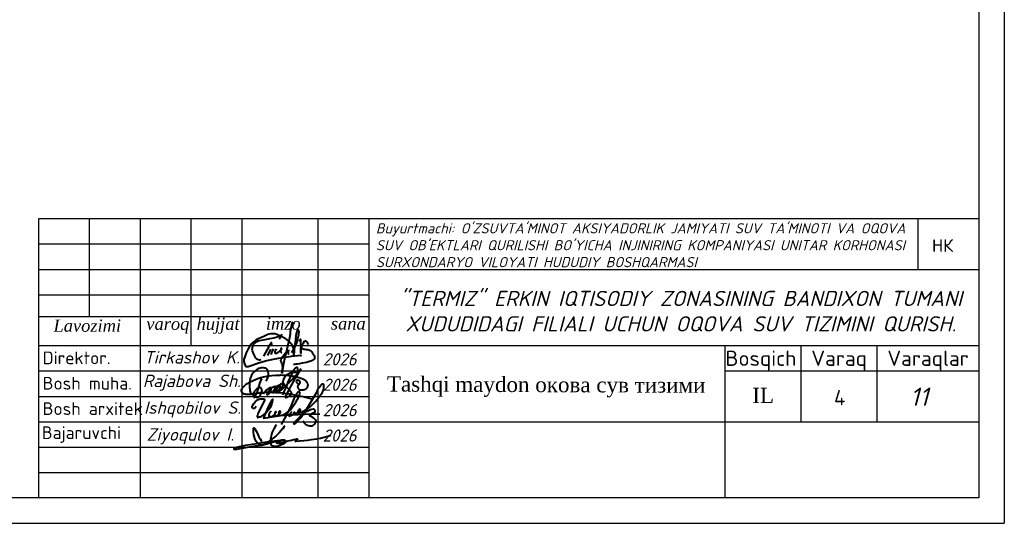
# Model space of a CAD drawing. Extents: x 0 to 362422, y 0 to 4201735.
# Tile 7 of 256: x 360167 to 360361, y 4196390 to 4196489. Entities that reach past the tile are written whole.
import ezdxf
from ezdxf.enums import TextEntityAlignment as Align

# ---------------------------------------------------------------- set-up
doc = ezdxf.new("R2010")
doc.units = 0
doc.header["$LTSCALE"] = 0.5
doc.header["$MEASUREMENT"] = 0
doc.layers.add('.', color=7, linetype='Continuous', lineweight=15)
doc.layers.add('Линии', color=130, linetype='Continuous', lineweight=50)
doc.styles.add('ISOCPEUR', font='isocpeui.ttf', dxfattribs={"height": 250})
doc.styles.add('Nurbek', font='isocpeui.ttf')
doc.styles.add('Standard 1', font='isocpeur.ttf', dxfattribs={"height": 300})
doc.styles.add('V@ler@Live', font='isocpeui.ttf')
doc.styles.add('ГОСТ 250', font='isocpeur.ttf', dxfattribs={"height": 250})
doc.styles.add('школа', font='times.ttf')

# ---------------------------------------------------------------- blocks, each defined once
blk = doc.blocks.new('fgjhfgjhhjghm bnmbkjk mkm')
at = {"color": 5, "lineweight": 40, "ltscale": 100}
for points in [[(-262.16, -8198.46), (-262.38, -8198.73), (-262.54, -8198.92), (-262.61, -8199.05), (-262.72, -8199.24), (-262.75, -8199.39), (-262.73, -8199.53), (-262.72, -8199.62), (-262.63, -8199.69), (-262.4, -8199.69), (-262.21, -8199.72), (-261.9, -8199.59), (-261.69, -8199.51), (-261.4, -8199.34), (-261.3, -8198.99), (-261.15, -8198.54), (-261.32, -8199.07), (-261.42, -8199.38), (-261.34, -8199.57), (-260.91, -8199.54), (-260.63, -8199.37), (-260.43, -8199.27), (-260.31, -8199.14), (-260.22, -8199.05), (-260.13, -8198.97, 0.310116), (-260.07, -8198.56, 0.56176), (-260.39, -8198.6, 0.084118), (-260.47, -8198.88, 0.085526), (-260.37, -8199.21), (-260.29, -8199.39), (-260.14, -8199.47), (-259.74, -8199.41), (-259.34, -8199.26), (-258.96, -8199.08), (-258.73, -8198.91), (-258.11, -8198.49), (-257.76, -8198.15), (-257.45, -8197.72), (-257.2, -8197.4), (-256.89, -8196.95), (-256.59, -8196.52), (-256.27, -8196.05), (-256.1, -8195.73), (-255.97, -8195.47), (-255.75, -8194.97), (-255.65, -8194.68), (-255.58, -8194.43), (-255.58, -8194.26), (-255.58, -8194.1), (-255.64, -8193.99), (-255.79, -8194), (-255.95, -8194.05), (-256.08, -8194.13), (-256.21, -8194.25), (-256.26, -8194.36), (-256.33, -8194.48), (-256.42, -8194.62), (-256.49, -8194.74), (-256.53, -8194.8), (-256.59, -8194.89), (-256.96, -8195.63), (-257.58, -8197.21), (-258.32, -8198.79), (-259.86, -8201.53)], [(-265.64, -8197.39), (-265.85, -8197.73, -0.287088), (-266.3, -8197.87, -0.22153), (-266.5, -8197.7, -0.260462), (-266.39, -8197.09), (-266.15, -8196.74, 0.006278), (-265.86, -8196.33), (-265.49, -8196.03), (-265.14, -8195.82), (-264.91, -8195.7), (-264.7, -8195.66), (-264.43, -8195.64), (-264.1, -8195.61), (-263.85, -8195.63), (-263.72, -8195.68), (-263.7, -8195.79), (-263.75, -8196.04), (-265.14, -8198.88), (-265.29, -8199.23), (-265.34, -8199.38), (-265.37, -8199.53), (-265.38, -8199.61), (-265.37, -8199.78, 0.706282), (-265.14, -8199.9), (-264.91, -8199.81), (-264.69, -8199.76), (-264.4, -8199.64), (-264.22, -8199.51), (-264.06, -8199.41), (-263.9, -8199.26), (-263.64, -8199.06), (-263.34, -8198.75), (-263.18, -8198.6), (-263, -8198.43), (-262.86, -8198.25), (-262.73, -8198.1), (-262.65, -8198.02), (-262.54, -8197.85), (-262.22, -8197.31), (-262.04, -8196.93), (-262, -8196.79), (-261.92, -8196.63), (-261.89, -8196.45), (-261.85, -8196.23), (-261.79, -8195.9), (-261.82, -8195.68), (-262.02, -8195.93), (-262.29, -8196.31), (-262.92, -8197.66), (-263.29, -8198.41), (-263.73, -8199.51), (-263.97, -8200.1), (-261.48, -8199.67), (-260.03, -8199.51), (-258.92, -8199.36), (-258.19, -8199.31), (-255.94, -8199.21), (-254.5, -8199.16), (-250.95, -8199.09)]]:
    blk.add_lwpolyline(points, format="xyb", dxfattribs=at)
blk.add_lwpolyline([(-257.43, -8198.63), (-258, -8199.3), (-258.04, -8199.62), (-257.47, -8199.42), (-257.07, -8199.16), (-256.82, -8198.67), (-257.07, -8199.16), (-256.8, -8199.11), (-256.42, -8198.96), (-256.09, -8198.78), (-255.81, -8198.75), (-255.54, -8198.5), (-255.4, -8198.28), (-255.5, -8198.05), (-255.82, -8198.16), (-256, -8198.34), (-256.05, -8198.67), (-255.95, -8198.87), (-255.57, -8198.8), (-255.09, -8198.68), (-253.81, -8197.93), (-253.15, -8197.44), (-252.41, -8196.71), (-252.02, -8196.28), (-251.56, -8195.75), (-251.18, -8195.23), (-250.68, -8194.6), (-250.36, -8194.13), (-250.23, -8193.79), (-250.09, -8193.38), (-250.06, -8193), (-250.05, -8192.5), (-250.2, -8192.29), (-250.38, -8192.27), (-250.62, -8192.37), (-250.8, -8192.6), (-251, -8192.85), (-251.23, -8193.12), (-251.35, -8193.36), (-251.51, -8193.6), (-251.67, -8193.87), (-251.79, -8194.17), (-254.73, -8199.16), (-255.3, -8199.94), (-256.25, -8200.94), (-256.89, -8201.44), (-256.95, -8201.4), (-256.89, -8201.22), (-256.82, -8201.05), (-256.69, -8200.89), (-256.58, -8200.75), (-255.91, -8200.06), (-254.96, -8199.17), (-254.41, -8198.74), (-253.61, -8198.36), (-253.15, -8198.12), (-252.85, -8198.01), (-252.45, -8197.95), (-252.28, -8197.99), (-252.18, -8198.12), (-252.14, -8198.37), (-252.13, -8198.57), (-252.23, -8198.75), (-252.57, -8198.91), (-253.23, -8199.35), (-253.38, -8199.48), (-253.09, -8199.64), (-252.76, -8199.77), (-252.56, -8199.9), (-252.43, -8200.03), (-252.08, -8200.39), (-251.93, -8200.69), (-251.92, -8200.89), (-251.97, -8201.1), (-252.12, -8201.3), (-252.25, -8201.5), (-252.42, -8201.64), (-252.72, -8201.91), (-253.06, -8201.95), (-253.27, -8201.96), (-253.54, -8201.88), (-253.84, -8201.8), (-254.08, -8201.6), (-254.26, -8201.48), (-254.42, -8201.3), (-254.61, -8201.13), (-254.78, -8200.92), (-254.86, -8200.86)], dxfattribs=at)
blk = doc.blocks.new('ghfgj jghjmhg jjbkm jkm')
at = {"color": 5, "linetype": 'ByBlock', "lineweight": 40}
for points in [[(-261.31, -8185.11), (-261.13, -8184.8), (-260.98, -8184.44), (-260.83, -8184.1), (-260.77, -8183.74), (-260.77, -8183.33), (-260.84, -8183.04), (-260.94, -8182.72), (-261.1, -8182.45), (-261.24, -8182.27), (-261.41, -8182.13), (-261.62, -8182.06), (-261.9, -8181.99), (-262.16, -8181.99), (-262.45, -8182.02), (-262.71, -8182.09), (-263.01, -8182.18), (-263.21, -8182.28), (-263.56, -8182.45), (-264.11, -8182.93), (-264.37, -8183.23), (-264.55, -8183.47), (-264.7, -8183.74), (-264.8, -8183.97), (-264.9, -8184.28), (-265, -8184.61), (-265.09, -8184.89), (-265.13, -8185.31), (-265.15, -8185.69), (-265.12, -8186.51), (-265.09, -8186.93), (-265.04, -8187.29), (-264.92, -8187.73), (-264.78, -8187.96), (-264.64, -8188.12), (-264.45, -8188.27), (-264.32, -8188.36), (-264.16, -8188.48), (-263.95, -8188.61), (-263.68, -8188.73), (-263.56, -8188.75), (-263.38, -8188.75), (-263.2, -8188.74), (-263.02, -8188.68), (-262.84, -8188.57), (-262.69, -8188.42), (-262.59, -8188.25), (-262.52, -8188.12), (-262.41, -8187.9), (-262.33, -8187.69), (-262.3, -8187.5), (-262.26, -8187.31), (-262.28, -8187.17), (-262.31, -8186.97), (-262.36, -8186.84), (-262.45, -8186.73), (-262.56, -8186.64), (-262.73, -8186.58), (-262.89, -8186.59), (-263.01, -8186.62), (-263.19, -8186.68), (-263.41, -8186.81), (-263.72, -8187.06), (-263.88, -8187.25), (-263.98, -8187.39), (-264.08, -8187.51), (-264.14, -8187.64), (-264.2, -8187.77), (-264.24, -8187.93), (-264.28, -8188.14), (-264.29, -8188.31), (-264.26, -8188.51), (-264.16, -8188.67), (-264.1, -8188.78), (-264.05, -8188.82), (-264.02, -8188.82), (-263.97, -8188.8), (-263.94, -8188.76), (-263.9, -8188.7), (-263.85, -8188.61), (-263.54, -8187.99), (-263.32, -8187.47), (-263.12, -8186.97), (-262.97, -8186.37), (-262.66, -8185.37), (-262.49, -8184.87), (-262.44, -8184.66), (-262.42, -8184.64), (-262.41, -8184.62), (-262.39, -8184.62), (-262.37, -8184.63), (-262.36, -8184.64), (-262.36, -8184.67), (-262.36, -8184.69), (-262.37, -8184.71), (-262.38, -8184.74)], [(-261.91, -8188.06), (-261.82, -8187.85), (-261.76, -8187.75), (-261.72, -8187.7), (-261.67, -8187.6), (-261.55, -8187.48), (-261.46, -8187.39), (-261.37, -8187.28), (-261.3, -8187.19), (-261.16, -8187.1), (-261.1, -8187.05), (-261, -8186.94), (-260.91, -8186.85), (-260.83, -8186.81), (-260.75, -8186.76), (-260.66, -8186.71), (-260.58, -8186.66), (-260.51, -8186.61), (-260.44, -8186.57), (-260.38, -8186.54), (-260.32, -8186.52), (-260.26, -8186.51), (-260.22, -8186.51), (-260.19, -8186.53), (-260.18, -8186.54), (-260.16, -8186.58), (-260.14, -8186.65), (-260.15, -8186.71), (-260.15, -8186.76), (-260.17, -8186.81), (-260.19, -8186.86), (-260.2, -8186.9), (-260.24, -8187.01), (-260.26, -8187.11), (-260.27, -8187.17), (-260.29, -8187.21), (-260.32, -8187.29), (-260.35, -8187.37), (-260.38, -8187.43), (-260.41, -8187.49), (-260.47, -8187.62), (-260.52, -8187.67), (-260.56, -8187.77), (-260.6, -8187.82), (-260.66, -8187.9), (-260.7, -8187.94), (-260.73, -8187.99), (-260.76, -8188.02), (-260.79, -8188.05), (-260.82, -8188.09), (-260.86, -8188.12), (-260.89, -8188.15), (-260.93, -8188.18), (-260.96, -8188.21), (-261, -8188.23), (-261.04, -8188.26), (-261.08, -8188.27), (-261.1, -8188.25), (-261.1, -8188.22), (-261.1, -8188.19), (-261.09, -8188.15), (-261.08, -8188.12), (-261.06, -8188.06), (-261.04, -8188.01), (-261.02, -8187.96), (-261, -8187.92), (-260.96, -8187.85), (-260.93, -8187.79), (-260.89, -8187.71), (-260.88, -8187.68), (-260.84, -8187.63), (-260.77, -8187.53), (-260.75, -8187.48), (-260.74, -8187.45), (-260.71, -8187.4), (-260.69, -8187.35), (-260.66, -8187.31), (-260.63, -8187.27), (-260.6, -8187.22), (-260.57, -8187.19), (-260.54, -8187.14), (-260.5, -8187.1), (-260.47, -8187.07), (-260.44, -8187.02), (-260.4, -8186.98), (-260.38, -8186.96), (-260.36, -8186.94), (-260.34, -8186.92), (-260.32, -8186.89), (-260.3, -8186.86), (-260.28, -8186.83), (-260.25, -8186.78), (-260.21, -8186.75), (-260.15, -8186.7), (-260.11, -8186.66), (-260.05, -8186.6), (-259.98, -8186.55), (-259.9, -8186.51), (-259.83, -8186.45), (-259.75, -8186.42), (-259.7, -8186.4), (-259.64, -8186.37), (-259.58, -8186.35), (-259.51, -8186.34), (-259.45, -8186.32), (-259.39, -8186.3), (-259.34, -8186.28), (-259.28, -8186.28), (-259.24, -8186.27), (-259.17, -8186.27), (-259.12, -8186.28), (-259.08, -8186.33), (-259.05, -8186.37), (-259.01, -8186.42), (-259, -8186.47), (-258.99, -8186.51), (-258.98, -8186.58), (-258.99, -8186.62), (-259, -8186.68), (-259, -8186.76), (-259.02, -8186.81), (-259.04, -8186.88), (-259.06, -8186.94), (-259.09, -8187.01), (-259.11, -8187.08), (-259.14, -8187.16), (-259.17, -8187.22), (-259.23, -8187.3), (-259.27, -8187.37), (-259.32, -8187.45), (-259.37, -8187.52), (-259.43, -8187.59), (-259.47, -8187.65), (-259.52, -8187.72), (-259.58, -8187.77), (-259.66, -8187.78), (-259.72, -8187.77), (-259.78, -8187.75), (-259.78, -8187.71), (-259.78, -8187.65), (-259.76, -8187.61), (-259.75, -8187.55), (-259.73, -8187.52), (-259.71, -8187.48), (-259.68, -8187.44), (-259.65, -8187.39), (-259.62, -8187.34), (-259.59, -8187.28), (-259.55, -8187.24), (-259.52, -8187.17), (-259.47, -8187.1), (-259.43, -8187.03), (-259.38, -8186.94), (-259.33, -8186.83), (-259.25, -8186.73), (-259.21, -8186.65), (-259.19, -8186.6), (-259.16, -8186.53), (-259.11, -8186.46), (-259.08, -8186.41), (-259.04, -8186.38), (-258.99, -8186.35), (-258.94, -8186.3), (-258.87, -8186.25), (-258.79, -8186.2), (-258.73, -8186.14), (-258.66, -8186.11), (-258.58, -8186.08), (-258.51, -8186.06), (-258.43, -8186.05), (-258.37, -8186.04), (-258.3, -8186.05), (-258.24, -8186.08), (-258.17, -8186.14), (-258.14, -8186.2), (-258.11, -8186.28), (-258.1, -8186.34), (-258.11, -8186.41), (-258.12, -8186.47), (-258.14, -8186.54), (-258.15, -8186.59), (-258.17, -8186.66), (-258.19, -8186.72), (-258.2, -8186.78), (-258.2, -8186.82), (-258.22, -8186.86), (-258.23, -8186.89), (-258.25, -8186.92), (-258.26, -8186.95), (-258.29, -8186.99), (-258.32, -8187.02), (-258.34, -8187.05), (-258.39, -8187.11), (-258.43, -8187.16), (-258.47, -8187.21), (-258.52, -8187.26), (-258.56, -8187.3), (-258.6, -8187.34), (-258.66, -8187.39), (-258.71, -8187.42), (-258.76, -8187.45), (-258.81, -8187.46), (-258.87, -8187.47), (-258.92, -8187.46), (-258.97, -8187.43), (-259, -8187.37), (-259, -8187.33), (-258.99, -8187.29), (-258.97, -8187.22), (-258.94, -8187.15), (-258.92, -8187.1), (-258.9, -8187.04), (-258.87, -8186.98), (-258.83, -8186.92), (-258.79, -8186.83), (-258.73, -8186.76), (-258.69, -8186.69), (-258.64, -8186.6), (-258.59, -8186.53), (-258.52, -8186.39), (-258.45, -8186.3), (-258.4, -8186.23), (-258.37, -8186.19), (-258.33, -8186.13), (-258.27, -8186.07), (-258.27, -8186.07), (-258.2, -8185.98), (-258.14, -8185.89), (-258.09, -8185.82), (-258.02, -8185.76), (-257.94, -8185.7), (-257.9, -8185.67), (-257.82, -8185.66), (-257.78, -8185.64), (-257.74, -8185.64), (-257.71, -8185.65), (-257.67, -8185.67), (-257.64, -8185.68), (-257.63, -8185.7), (-257.61, -8185.72), (-257.59, -8185.75), (-257.57, -8185.79), (-257.56, -8185.83), (-257.55, -8185.87), (-257.55, -8185.91), (-257.55, -8185.96), (-257.55, -8186.03), (-257.56, -8186.07), (-257.56, -8186.08), (-257.57, -8186.15), (-257.59, -8186.21), (-257.61, -8186.3), (-257.64, -8186.38), (-257.66, -8186.44), (-257.67, -8186.48), (-257.68, -8186.51), (-257.71, -8186.54), (-257.75, -8186.6), (-257.8, -8186.67), (-257.83, -8186.72), (-257.86, -8186.76), (-257.9, -8186.81), (-257.94, -8186.88), (-257.98, -8186.93), (-258, -8186.95), (-258.03, -8187), (-258.06, -8187.06), (-258.11, -8187.11), (-258.14, -8187.15), (-258.19, -8187.21), (-258.24, -8187.27), (-258.25, -8187.29), (-258.28, -8187.33), (-258.29, -8187.35), (-258.32, -8187.39), (-258.34, -8187.43), (-258.37, -8187.43), (-258.37, -8187.42), (-258.36, -8187.39), (-258.34, -8187.37), (-258.33, -8187.36), (-258.31, -8187.35), (-258.29, -8187.34), (-258.26, -8187.34), (-258.24, -8187.33), (-258.21, -8187.33), (-258.19, -8187.32), (-258.17, -8187.31), (-258.16, -8187.3), (-258.14, -8187.29), (-258.12, -8187.27), (-258.07, -8187.24), (-258.03, -8187.21), (-257.98, -8187.19), (-257.95, -8187.16), (-257.9, -8187.14), (-257.87, -8187.12), (-257.84, -8187.09), (-257.79, -8187.07), (-257.75, -8187.03), (-257.72, -8186.99), (-257.69, -8186.96), (-257.65, -8186.92), (-257.62, -8186.9), (-257.6, -8186.88), (-257.56, -8186.85), (-257.53, -8186.81), (-257.48, -8186.78), (-257.44, -8186.74), (-257.38, -8186.69), (-257.35, -8186.66), (-257.31, -8186.62), (-257.23, -8186.55), (-257.19, -8186.5), (-257.11, -8186.42), (-257.09, -8186.38), (-257.05, -8186.35), (-257.02, -8186.32), (-256.95, -8186.25), (-256.89, -8186.21), (-256.84, -8186.14), (-256.8, -8186.1), (-256.75, -8186.04), (-256.69, -8185.98), (-256.62, -8185.91), (-256.51, -8185.83), (-256.44, -8185.76), (-256.35, -8185.66), (-256.25, -8185.58), (-256.13, -8185.49), (-256.02, -8185.4), (-255.95, -8185.32), (-255.88, -8185.25), (-255.84, -8185.19), (-255.77, -8185.12), (-255.73, -8185.07), (-255.68, -8185.03), (-255.64, -8184.98), (-255.58, -8184.94), (-255.53, -8184.88), (-255.49, -8184.83), (-255.41, -8184.76), (-255.34, -8184.69), (-255.27, -8184.63), (-255.19, -8184.52), (-255.12, -8184.44), (-255.03, -8184.33), (-254.95, -8184.24), (-254.87, -8184.16), (-254.79, -8184.07), (-254.68, -8183.95), (-254.62, -8183.87), (-254.55, -8183.8), (-254.44, -8183.7), (-254.37, -8183.64), (-254.29, -8183.57), (-254.22, -8183.49), (-254.18, -8183.4), (-254.14, -8183.31), (-254.1, -8183.19), (-254.04, -8183.1), (-253.99, -8183), (-253.98, -8182.94), (-253.95, -8182.84), (-253.96, -8182.75), (-253.96, -8182.67), (-253.96, -8182.59), (-253.98, -8182.53), (-254, -8182.46), (-254, -8182.41), (-254.01, -8182.37), (-254.01, -8182.32), (-254.02, -8182.27), (-254.05, -8182.2), (-254.07, -8182.14), (-254.08, -8182.09), (-254.1, -8182.05), (-254.11, -8182.01), (-254.14, -8181.97), (-254.16, -8181.92), (-254.2, -8181.91), (-254.23, -8181.9), (-254.26, -8181.89), (-254.3, -8181.91), (-254.35, -8181.94), (-254.43, -8181.95), (-254.47, -8181.99), (-254.53, -8182.04), (-254.57, -8182.08), (-254.64, -8182.12), (-254.69, -8182.17), (-254.76, -8182.23), (-254.81, -8182.27), (-254.87, -8182.35), (-254.96, -8182.46), (-255, -8182.55), (-255.07, -8182.66), (-255.12, -8182.79), (-255.15, -8182.86), (-255.19, -8182.97), (-255.27, -8183.13), (-255.37, -8183.34), (-255.41, -8183.43), (-255.53, -8183.68), (-255.67, -8183.97), (-256, -8184.65), (-256.31, -8185.35), (-256.67, -8186.19), (-256.9, -8186.73), (-257.1, -8187.18), (-257.41, -8187.89), (-257.54, -8188.2)], [(-253.34, -8182.28), (-253.56, -8182.65), (-253.77, -8183), (-254.11, -8183.59), (-254.52, -8184.3), (-254.91, -8184.96), (-255.39, -8185.76), (-255.74, -8186.34), (-256.11, -8187.1), (-256.54, -8187.95), (-256.73, -8188.33), (-256.84, -8188.57), (-256.93, -8188.74), (-256.92, -8188.8), (-256.89, -8188.85), (-256.86, -8188.86), (-256.81, -8188.84), (-256.74, -8188.83), (-256.64, -8188.81), (-256.56, -8188.79), (-256.47, -8188.76), (-256.39, -8188.73), (-256.31, -8188.7), (-256.23, -8188.63), (-256.13, -8188.56), (-256, -8188.5), (-255.91, -8188.43), (-255.81, -8188.37), (-255.75, -8188.32), (-255.67, -8188.28), (-255.63, -8188.22), (-255.59, -8188.15), (-255.56, -8188.11), (-255.5, -8188.03), (-255.46, -8187.96), (-255.44, -8187.92), (-255.45, -8187.85), (-255.46, -8187.79), (-255.5, -8187.71), (-255.54, -8187.64), (-255.58, -8187.57), (-255.61, -8187.51), (-255.65, -8187.45), (-255.7, -8187.36), (-255.76, -8187.29), (-255.8, -8187.25), (-255.85, -8187.2), (-255.9, -8187.14), (-255.94, -8187.09), (-255.98, -8187.05), (-256.02, -8187), (-256.07, -8186.95), (-256.18, -8186.86), (-256.26, -8186.79), (-256.33, -8186.71), (-256.41, -8186.65), (-256.47, -8186.6), (-256.58, -8186.49), (-256.65, -8186.42), (-256.71, -8186.36), (-256.79, -8186.28), (-257.01, -8186.05), (-257.11, -8185.94), (-257.19, -8185.79), (-257.27, -8185.64), (-257.33, -8185.47), (-257.37, -8185.32), (-257.38, -8185.12), (-257.35, -8184.97), (-257.32, -8184.85), (-257.27, -8184.71), (-257.23, -8184.56), (-257.16, -8184.36), (-257.04, -8184.14), (-256.93, -8184), (-256.82, -8183.83), (-256.71, -8183.73), (-256.61, -8183.62), (-256.49, -8183.55), (-256.34, -8183.46), (-256.22, -8183.4), (-256.1, -8183.33), (-255.94, -8183.23), (-255.78, -8183.18), (-255.62, -8183.13), (-255.47, -8183.08), (-255.27, -8183.05), (-255.11, -8183.03), (-254.91, -8183), (-254.69, -8183), (-254.47, -8183.01), (-254.3, -8183.05), (-254.08, -8183.21), (-253.99, -8183.39)], [(-254.12, -8185.87), (-253.9, -8185.82), (-253.74, -8185.78), (-253.55, -8185.63), (-253.51, -8185.51), (-253.5, -8185.43), (-253.51, -8185.3), (-253.56, -8185.19), (-253.6, -8185.09), (-253.66, -8185.02), (-253.75, -8184.96), (-253.85, -8184.92), (-253.94, -8184.88), (-254.03, -8184.84), (-254.1, -8184.84), (-254.19, -8184.85), (-254.27, -8184.88), (-254.32, -8184.93), (-254.37, -8185.02), (-254.4, -8185.1), (-254.39, -8185.21), (-254.33, -8185.34), (-254.28, -8185.45), (-254.21, -8185.54), (-254.12, -8185.61), (-254.02, -8185.68), (-253.92, -8185.74), (-253.82, -8185.8), (-253.82, -8185.8), (-253.76, -8185.91), (-253.77, -8185.94), (-253.82, -8185.97), (-253.89, -8186.03), (-253.95, -8186.11), (-254.01, -8186.18), (-254.04, -8186.27), (-254.07, -8186.34), (-254.08, -8186.44), (-254.05, -8186.53), (-254.03, -8186.62), (-253.98, -8186.7), (-253.92, -8186.77), (-253.84, -8186.85), (-253.78, -8186.91), (-253.73, -8186.97), (-253.64, -8187.02), (-253.58, -8187.04), (-253.52, -8187.05), (-253.46, -8187.06), (-253.38, -8187.07), (-253.28, -8187.07), (-253.18, -8187.08), (-253.1, -8187.08), (-253.03, -8187.07), (-252.94, -8187.07), (-252.86, -8187.06), (-252.76, -8187.05), (-252.69, -8187.05), (-252.61, -8187.04), (-252.55, -8187.02), (-252.48, -8187), (-252.43, -8186.98), (-252.36, -8186.95), (-252.29, -8186.92), (-252.24, -8186.9), (-252.18, -8186.87), (-252.14, -8186.84), (-252.09, -8186.81), (-252.04, -8186.78), (-251.99, -8186.73), (-251.96, -8186.7), (-251.91, -8186.65), (-251.87, -8186.61), (-251.84, -8186.56), (-251.82, -8186.52), (-251.78, -8186.43), (-251.74, -8186.32), (-251.7, -8186.18), (-251.67, -8186.04), (-251.67, -8185.93), (-251.67, -8185.84), (-251.7, -8185.76), (-251.74, -8185.66), (-251.78, -8185.55), (-251.84, -8185.46), (-251.91, -8185.36), (-251.99, -8185.24), (-252.07, -8185.14), (-252.18, -8185.04), (-252.3, -8184.94), (-252.43, -8184.86), (-252.58, -8184.77), (-252.84, -8184.65), (-253.04, -8184.57), (-253.31, -8184.48), (-253.69, -8184.34), (-254.02, -8184.22), (-254.4, -8184.14), (-254.97, -8183.99), (-255.26, -8183.95), (-255.57, -8183.9), (-255.82, -8183.86), (-256.1, -8183.85), (-256.38, -8183.8), (-257.05, -8183.75), (-257.45, -8183.75), (-257.92, -8183.74), (-258.19, -8183.75), (-259.16, -8183.78), (-259.99, -8183.83), (-260.63, -8183.91), (-261.2, -8183.99), (-261.98, -8184.18), (-262.58, -8184.34), (-263.58, -8184.7), (-264.46, -8185.07), (-265.01, -8185.31), (-265.4, -8185.54), (-265.96, -8185.89), (-266.37, -8186.23), (-266.53, -8186.4), (-266.67, -8186.54), (-266.78, -8186.65), (-266.86, -8186.73), (-266.94, -8186.85), (-267, -8186.95), (-267.04, -8187.06), (-267.07, -8187.19), (-267.06, -8187.29), (-267.03, -8187.44), (-266.97, -8187.56), (-266.91, -8187.66), (-266.83, -8187.75), (-266.75, -8187.84), (-266.67, -8187.89), (-266.55, -8187.94), (-266.42, -8187.98), (-266.33, -8188.01), (-266.26, -8188.02), (-266.13, -8188.04), (-265.99, -8188.06), (-265.8, -8188.08), (-265.56, -8188.09), (-265.34, -8188.09), (-265.08, -8188.07), (-264.93, -8188.06), (-264.83, -8188.05), (-264.55, -8188.03), (-264.33, -8187.99), (-264.11, -8187.96), (-263.82, -8187.91), (-263.6, -8187.86), (-263.31, -8187.82), (-262.96, -8187.78), (-262.71, -8187.73), (-262.33, -8187.69), (-261.88, -8187.67), (-261.47, -8187.66), (-261.12, -8187.65), (-260.83, -8187.6), (-260.44, -8187.62), (-259.84, -8187.64), (-259.56, -8187.65), (-259.12, -8187.68), (-258.65, -8187.7), (-258.07, -8187.73), (-257.59, -8187.79), (-257.07, -8187.87), (-256.72, -8187.9), (-256.52, -8187.92), (-256.35, -8187.94), (-256.02, -8187.97), (-255.72, -8188.04), (-255.41, -8188.12), (-254.87, -8188.24), (-254.39, -8188.34), (-254.14, -8188.4), (-253.79, -8188.47), (-253.42, -8188.55), (-252.82, -8188.64), (-252.33, -8188.75), (-251.87, -8188.84), (-251.4, -8188.97), (-251.1, -8189.05), (-250.73, -8189.15)]]:
    blk.add_lwpolyline(points, dxfattribs=at)
blk = doc.blocks.new('dhfdgh xfghfgh ffnhjmgmgvbnfgg')
at = {"color": 5, "lineweight": 40, "ltscale": 0.5}
for p, q in [((1479206, -21938), (1479191, -22031)), ((1479223, -21865), (1479206, -21938)), ((1479232, -21840), (1479223, -21865)), ((1479249, -21856), (1479232, -21840)), ((1479259, -21871), (1479249, -21856)), ((1479272, -21891), (1479259, -21871)), ((1479166, -22194), (1479156, -22246)), ((1479186, -22087), (1479166, -22194)), ((1479191, -22031), (1479186, -22087)), ((1479087, -22472), (1479140, -22415)), ((1479134, -22332), (1479107, -22459)), ((1479156, -22246), (1479134, -22332)), ((1479140, -22415), (1479151, -22408)), ((1479155, -22412), (1479150, -22450)), ((1479151, -22408), (1479154, -22407)), ((1479154, -22407), (1479155, -22408)), ((1479155, -22408), (1479155, -22412)), ((1479000, -22618), (1479005, -22595)), ((1479005, -22637), (1479000, -22618)), ((1479005, -22595), (1479014, -22576)), ((1479014, -22576), (1479036, -22544)), ((1479036, -22544), (1479050, -22522)), ((1479050, -22522), (1479087, -22472)), ((1479072, -22596), (1479052, -22687)), ((1479107, -22459), (1479072, -22596)), ((1479150, -22450), (1479148, -22470)), ((1479148, -22470), (1479149, -22483)), ((1479149, -22483), (1479151, -22492)), ((1479151, -22492), (1479158, -22500)), ((1479011, -22653), (1479005, -22637)), ((1479022, -22680), (1479011, -22653)), ((1479019, -22877), (1479038, -22760)), ((1479031, -22709), (1479022, -22680)), ((1479032, -22801), (1479023, -22878)), ((1479036, -22732), (1479031, -22709)), ((1479052, -22687), (1479032, -22801)), ((1479037, -22753), (1479036, -22732)), ((1479038, -22760), (1479037, -22753)), ((1479020, -22878), (1479019, -22877)), ((1479022, -22878), (1479020, -22878)), ((1479023, -22878), (1479022, -22878))]:
    blk.add_line(p, q, dxfattribs=at)
for points in [[(1479224, -22461), (1479241, -22423), (1479263, -22388), (1479286, -22338), (1479310, -22292), (1479322, -22264), (1479330, -22239), (1479338, -22215), (1479346, -22183), (1479354, -22152), (1479360, -22124), (1479365, -22096), (1479367, -22070), (1479369, -22045), (1479368, -22026), (1479364, -22015), (1479359, -22001), (1479353, -21992), (1479349, -21988), (1479343, -21990), (1479338, -21999), (1479325, -22026), (1479317, -22050), (1479303, -22121), (1479295, -22194), (1479288, -22255), (1479285, -22289), (1479287, -22329), (1479273, -22379), (1479269, -22399), (1479267, -22423), (1479266, -22510), (1479267, -22423), (1479264, -22393), (1479257, -22371), (1479245, -22338), (1479230, -22312), (1479213, -22288), (1479197, -22267), (1479163, -22229), (1479123, -22191), (1479078, -22165), (1479048, -22150), (1479017, -22138), (1478960, -22115), (1478920, -22095), (1478874, -22081), (1478828, -22076), (1478795, -22076), (1478757, -22086), (1478724, -22099), (1478682, -22118), (1478638, -22137), (1478583, -22162), (1478528, -22189), (1478491, -22208), (1478456, -22235), (1478431, -22255), (1478400, -22283), (1478364, -22333), (1478328, -22399), (1478297, -22467), (1478272, -22526), (1478245, -22599), (1478244, -22642), (1478258, -22687), (1478271, -22724), (1478283, -22739), (1478299, -22746), (1478333, -22741), (1478419, -22713), (1478544, -22668), (1478713, -22620), (1478849, -22592), (1478951, -22572), (1479044, -22558), (1479219, -22534), (1479347, -22518), (1479408, -22511), (1479401, -22525), (1479395, -22539)], [(1478590, -22609), (1478563, -22611), (1478536, -22606), (1478508, -22594), (1478492, -22572), (1478477, -22543), (1478457, -22505), (1478436, -22461), (1478424, -22427), (1478418, -22390), (1478420, -22362), (1478428, -22331), (1478450, -22291), (1478476, -22262), (1478517, -22234), (1478557, -22216), (1478609, -22205), (1478683, -22191), (1478773, -22173), (1478857, -22158), (1478923, -22138), (1478971, -22125), (1478994, -22118), (1479019, -22100), (1478992, -22128), (1478984, -22142), (1478977, -22157), (1478975, -22170), (1478974, -22182), (1478970, -22188)], [(1479375, -22225), (1479399, -22187), (1479408, -22471), (1479406, -22364), (1479416, -22351), (1479426, -22333), (1479442, -22289), (1479460, -22262), (1479482, -22228), (1479492, -22220), (1479503, -22219), (1479516, -22225), (1479531, -22244), (1479541, -22265), (1479548, -22281), (1479549, -22285), (1479547, -22292), (1479546, -22295)], [(1478815, -22321), (1478813, -22292), (1478811, -22258), (1478794, -22275), (1478764, -22325), (1478645, -22532)], [(1478786, -22391), (1478727, -22519)], [(1478846, -22385), (1478807, -22466), (1478802, -22481), (1478800, -22494), (1478800, -22502)], [(1478907, -22386), (1478897, -22404), (1478885, -22424), (1478879, -22440), (1478875, -22452), (1478877, -22464), (1478883, -22471), (1478896, -22473), (1478913, -22473), (1478938, -22461), (1478961, -22447), (1478982, -22427), (1479002, -22408), (1479014, -22394), (1479018, -22382), (1479015, -22375), (1479011, -22368), (1479007, -22368), (1479005, -22370), (1479005, -22373), (1479000, -22386), (1478997, -22398), (1478993, -22411), (1478991, -22421), (1478990, -22431), (1478991, -22441), (1478994, -22446), (1478997, -22450), (1479003, -22454), (1479010, -22458), (1479016, -22458), (1479021, -22458)], [(1479406, -22374), (1479409, -22371), (1479414, -22366), (1479421, -22364), (1479428, -22365), (1479436, -22369), (1479442, -22378), (1479450, -22386), (1479461, -22390), (1479473, -22392), (1479487, -22392), (1479513, -22394), (1479539, -22395), (1479569, -22403), (1479595, -22415), (1479614, -22428), (1479628, -22445), (1479646, -22471), (1479661, -22498), (1479681, -22526), (1479687, -22537), (1479687, -22560), (1479684, -22579), (1479675, -22591), (1479656, -22609), (1479642, -22621), (1479610, -22634), (1479580, -22644), (1479519, -22659), (1479477, -22667), (1479435, -22675), (1479378, -22687), (1479338, -22693), (1479306, -22697), (1479276, -22700), (1479260, -22700)]]:
    blk.add_lwpolyline(points, dxfattribs=at)
blk = doc.blocks.new('65616152')
at = {"color": 5, "lineweight": 40, "true_color": 0x0000f5}
for points in [[(1279415, 265228), (1279057, 264705), (1278598, 264034), (1278382, 263509), (1278134, 263078), (1277994, 262545), (1277851, 262004), (1277776, 261556), (1277737, 261115), (1277701, 260716), (1277722, 260496), (1277730, 260167), (1277796, 259731), (1278018, 259441), (1278309, 259225), (1278601, 259127), (1278991, 259098), (1279387, 259094), (1279889, 259189), (1280352, 259407), (1281030, 259696), (1281576, 259928), (1281931, 260200), (1282034, 260401), (1281915, 260623), (1281551, 260802), (1281087, 260808), (1280787, 260808), (1280423, 260740), (1278109, 260488), (1276657, 260251), (1273700, 259801), (1271955, 259526), (1270532, 259301), (1269315, 259055), (1268808, 258966), (1268177, 258779), (1267649, 258632), (1267284, 258500), (1267248, 258412), (1267248, 258332), (1267308, 258272), (1267394, 258235), (1267537, 258235), (1267798, 258265), (1268152, 258306), (1268635, 258416), (1270126, 258669), (1271729, 258942), (1273456, 259235), (1275247, 259448), (1276608, 259807), (1278166, 260278), (1279164, 260481), (1280050, 260662), (1280154, 260639), (1280222, 260575), (1280266, 260538), (1280286, 260413), (1280230, 260351), (1280112, 260149), (1279962, 259982), (1279798, 259901), (1279639, 259901), (1279532, 259986), (1279532, 260140), (1279619, 260220), (1279823, 260292), (1280029, 260305), (1280257, 260260), (1280465, 260227), (1280574, 260185), (1280628, 260118), (1280634, 260043), (1280629, 259995), (1280611, 259940), (1280586, 259895), (1280481, 259863), (1280375, 259863), (1280289, 259889), (1280212, 259951), (1280204, 260034), (1280218, 260112), (1280244, 260181), (1280300, 260215), (1280515, 260227), (1280771, 260244), (1280828, 260248), (1280864, 260248), (1280895, 260239), (1280924, 260227), (1280964, 260203), (1280979, 260186), (1280980, 260156), (1280974, 260129), (1280946, 260081), (1280921, 260037), (1280844, 259996), (1280779, 259986), (1280731, 260016), (1280717, 260057), (1280717, 260098), (1280753, 260174), (1280828, 260200), (1280911, 260207), (1281178, 260270), (1281517, 260320), (1281866, 260434), (1282075, 260502), (1282650, 260656), (1283660, 260868), (1284229, 260987), (1284438, 261031), (1284872, 261121), (1285210, 261192), (1285303, 261186), (1285343, 261126), (1285343, 261065), (1285294, 261016), (1285139, 260982), (1285029, 260923), (1284933, 260873), (1284796, 260768), (1284756, 260700), (1284730, 260601), (1284760, 260561), (1284805, 260502), (1284929, 260533), (1285893, 260609), (1287154, 260721), (1288182, 260812), (1289325, 261007), (1290754, 261222), (1291857, 261388), (1292886, 261648), (1294011, 261945), (1294504, 262120), (1294798, 262268)], [(1281686, 264696), (1280112, 262946), (1279339, 262085), (1278484, 261359), (1277785, 260766), (1276609, 260060), (1275744, 259541), (1275063, 259376), (1274447, 259568), (1273996, 259965), (1273640, 260471), (1273243, 261332), (1272956, 262330), (1272845, 263146), (1272845, 263773), (1272899, 264287), (1273004, 264324), (1273111, 264236), (1273275, 264022), (1273734, 263260), (1274076, 262456), (1274414, 261823), (1274730, 261257), (1275006, 260715), (1275242, 260425)], [(1281686, 264696), (1281695, 264710), (1281696, 264715), (1281696, 264720), (1281694, 264726), (1281689, 264735), (1281682, 264745), (1281671, 264754), (1281659, 264758), (1281649, 264764), (1281632, 264769), (1281615, 264770), (1281595, 264770), (1281576, 264768), (1281566, 264766), (1281556, 264763), (1281543, 264757), (1281533, 264746), (1281505, 264697), (1281469, 264630), (1281184, 263973)]]:
    blk.add_lwpolyline(points, dxfattribs=at)
blk = doc.blocks.new('dhxdfghfghfgh fhhjn')
at = {"linetype": 'Continuous'}
for p, q in [((365587.16, 4174309.59), (365587.16, 4174328.87)), ((365597.16, 4174273.87), (365597.16, 4174328.87)), ((365607.16, 4174303.87), (365607.16, 4174328.87)), ((365617.16, 4174273.87), (365617.16, 4174328.87)), ((365632.16, 4174273.87), (365632.16, 4174328.87)), ((365642.16, 4174273.87), (365642.16, 4174328.87)), ((365642.16, 4174318.87), (365762.16, 4174318.87)), ((365577.16, 4174303.87), (365642.16, 4174303.87)), ((365642.16, 4174303.87), (365762.16, 4174303.87)), ((365712.16, 4174303.87), (365712.16, 4174273.87)), ((365727.16, 4174288.87), (365727.16, 4174303.87)), ((365742.16, 4174288.87), (365742.16, 4174303.87)), ((365712.16, 4174298.87), (365762.16, 4174298.87)), ((365642.16, 4174288.87), (365762.16, 4174288.87))]:
    blk.add_line(p, q, dxfattribs=at)
at = {"color": 7, "ltscale": 2}
blk.add_line((365750.16, 4174328.87), (365750.16, 4174318.87), dxfattribs=at)
at = {"color": 7, "linetype": 'Continuous'}
for p, q in [((365577.16, 4174309.59), (365642.16, 4174309.59)), ((365577.16, 4174303.87), (365642.16, 4174303.87))]:
    blk.add_line(p, q, dxfattribs=at)
at = {"linetype": 'Continuous', "lineweight": 25}
blk.add_lwpolyline([(365577.16, 4174328.87), (365762.16, 4174328.87), (365762.16, 4174273.87), (365577.16, 4174273.87)], close=True, dxfattribs=at)
at = {"linetype": 'Continuous'}
for points in [[(365577.16, 4174323.87), (365642.16, 4174323.87)], [(365577.16, 4174318.87), (365642.16, 4174318.87)], [(365577.16, 4174313.87), (365642.16, 4174313.87)], [(365577.16, 4174298.87), (365642.16, 4174298.87)], [(365577.16, 4174293.87), (365642.16, 4174293.87)], [(365577.16, 4174288.87), (365642.16, 4174288.87)], [(365577.16, 4174283.87), (365642.16, 4174283.87)], [(365577.16, 4174278.87), (365642.16, 4174278.87)]]:
    blk.add_lwpolyline(points, dxfattribs=at)
at = {"color": 7, "linetype": 'Continuous'}
for points in [[(365577.16, 4174298.87), (365642.16, 4174298.87)], [(365577.16, 4174298.87), (365642.16, 4174298.87)], [(365577.16, 4174293.87), (365642.16, 4174293.87)], [(365577.16, 4174293.87), (365642.16, 4174293.87)], [(365577.16, 4174288.87), (365642.16, 4174288.87)], [(365577.16, 4174288.87), (365642.16, 4174288.87)], [(365577.16, 4174283.87), (365642.16, 4174283.87)], [(365577.16, 4174283.87), (365642.16, 4174283.87)], [(365577.16, 4174278.87), (365642.16, 4174278.87)]]:
    blk.add_lwpolyline(points, dxfattribs=at)
at = {"lineweight": 40, "xscale": 0.009677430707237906, "yscale": 0.009677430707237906, "zscale": 0.009677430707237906}
blk.add_blockref('dhfdgh xfghfgh ffnhjmgmgvbnfgg', (351311.88, 4174519.84), dxfattribs=at)
at = {"color": 0, "xscale": 0.8550048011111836, "yscale": 0.8550048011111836, "zscale": 0.8550048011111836}
for name, p in [('ghfgj jghjmhg jjbkm jkm', (365845.33, 4181295.15)), ('fgjhfgjhhjghm bnmbkjk mkm', (365847.06, 4181300.69))]:
    blk.add_blockref(name, p, dxfattribs=at)
at = {"color": 0, "ltscale": 100, "xscale": 0.0006931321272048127, "yscale": 0.0006931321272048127, "zscale": 0.0006931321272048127}
blk.add_blockref('65616152', (364737.15, 4174104.45), dxfattribs=at)
at = {"layer": '.', "linetype": 'Continuous', "lineweight": 5, "insert": (365750.4, 4174293.81), "char_height": 3.6, "width": 58.886, "attachment_point": 5, "style": 'ISOCPEUR'}
blk.add_mtext('11 {\\C7;                               }', dxfattribs=at)
at = {"style": 'ГОСТ 250'}
for s, p in [(' Bosqich', (365718.31, 4174301.37)), ('Varaq', (365734.66, 4174301.37)), ('Varaqlar', (365752.16, 4174301.37))]:
    blk.add_text(s, height=3, dxfattribs=at).set_placement(p, align=Align.MIDDLE_CENTER)
at = {"attachment_point": 1}
for s, insert, char_height, width, style in [("{\\fISOCPEUR|b1|i1|c204|p34;\\C5;Buyurtmachi:\\fISOCPEUR|b0|i1|c204|p34; O'ZSUVTA'MINOT AKSIYADORLIK JAMIYATI SUV TA'MINOTI VA OQOVA SUV OB'EKTLARI QURILISHI BO'YICHA INJINIRING KOMPANIYASI UNITAR KORHONASI SURXONDARYO VILOYATI HUDUDIY BOSHQARMASI}", (365643.5, 4174327.96), 2, 106.7732, 'Nurbek'), ('\\pxqc;{\\fISOCPEUR|b1|i1|c204|p34;\\C5;"TERMIZ" ERKIN IQTISODIY ZONASINING BANDIXON TUMANI XUDUDIDAGI FILIALI UCHUN OQOVA SUV TIZIMINI QURISH.}', (365644.22, 4174314.64), 3, 118.5284, 'ГОСТ 250')]:
    blk.add_mtext(s, dxfattribs=dict(at, insert=insert, char_height=char_height, width=width, style=style))
at = {"color": 0, "insert": (365752.93, 4174324.81), "char_height": 2.504, "width": 3.1554, "attachment_point": 1, "style": 'ГОСТ 250'}
blk.add_mtext('НК', dxfattribs=at)
at = {"ltscale": 100, "attachment_point": 4, "style": 'V@ler@Live'}
for s, insert, char_height, width in [('{\\fTimes New Roman|b0|i1|c0|p18;Lavozimi}', (365580.06, 4174307.77), 2.4, 17.9997), ('{\\fTimes New Roman|b0|i1|c0|p18;varoq}', (365598.33, 4174307.77), 2.4, 17.9997), ('{\\fTimes New Roman|b0|i1|c0|p18;hujjat}', (365608.22, 4174307.77), 2.4, 17.9997), ('{\\fTimes New Roman|b0|i1|c0|p18;imzo}', (365621.85, 4174308.2), 2.4, 17.9997), ('{\\fTimes New Roman|b0|i1|c0|p18;sana}', (365634.64, 4174308.2), 2.4, 17.9997), ('{\\fISOCPEUR|b0|i0|c0|p34;Direktor\\fISOCPEUR|b0|i0|c204|p34;.}', (365577.92, 4174301.45), 2.5, 18), ('2026', (365633.03, 4174301.16), 2.4, 18), ('{\\fISOCPEUR|b0|i0|c204|p34;Bosh muha.}', (365577.92, 4174296.45), 2.5, 18), ('2026', (365633.03, 4174296.16), 2.4, 18), ('{\\fISOCPEUR|b0|i0|c204|p34;Bosh arxitek}', (365577.92, 4174291.45), 2.5, 22.1104), ('2026', (365633.03, 4174291.16), 2.4, 18), ('{\\fISOCPEUR|b0|i0|c204|p34;Bajaruvchi}', (365577.76, 4174286.34), 2.5, 18), ('2026', (365633.03, 4174286.16), 2.4, 18)]:
    blk.add_mtext(s, dxfattribs=dict(at, insert=insert, char_height=char_height, width=width))
at = {"lineweight": 30, "char_height": 2.45, "width": 24.8293, "attachment_point": 5, "style": 'ISOCPEUR'}
for s, insert in [('Tirkashov K.', (365607.27, 4174301.55)), ('Rajabova Sh.', (365607.27, 4174296.55)), ('Ishqobilov S.', (365607.4, 4174291.28)), ('Ziyoqulov I.', (365606.98, 4174285.99))]:
    blk.add_mtext(s, dxfattribs=dict(at, insert=insert))
at = {"insert": (365645.17, 4174297.82), "char_height": 3, "width": 63.6753, "attachment_point": 1, "rotation": 359.7697, "style": 'школа'}
blk.add_mtext('\\pxqc;Tashqi maydon окова сув тизими', dxfattribs=at)
at = {"ltscale": 10, "insert": (365719.7, 4174295.55), "char_height": 2.9999, "width": 14.9997, "attachment_point": 2}
blk.add_mtext('{\\fTimes New Roman|b0|i0|c0|p18;IL}', dxfattribs=at)

msp = doc.modelspace()

# ---------------------------------------------------------------- linework, layer by layer
at = {"color": 0, "linetype": 'Continuous'}
for p in [(360361.225, 4196687.136), (359907.756, 4196390.136)]:
    msp.add_line(p, (360361.225, 4196390.136), dxfattribs=at)
for p, q in [((360356.225, 4196682.252), (360356.225, 4196395.136)), ((360356.225, 4196395.136), (359927.779, 4196395.136))]:
    msp.add_line(p, q)

# ---------------------------------------------------------------- block references
at = {"color": 18, "lineweight": 30, "true_color": 0x000000}
msp.add_blockref('dhxdfghfghfgh fhhjn', (-5405.933, 22121.264), dxfattribs=at)

# ---------------------------------------------------------------- texts
at = {"layer": 'Линии', "color": 0, "lineweight": 20, "insert": (360328.835, 4196416.374), "char_height": 3.005, "width": 50.43784, "attachment_point": 2, "line_spacing_factor": 1.022761, "style": 'Standard 1'}
msp.add_mtext('4', dxfattribs=at)

doc.saveas('drawing.dxf')
